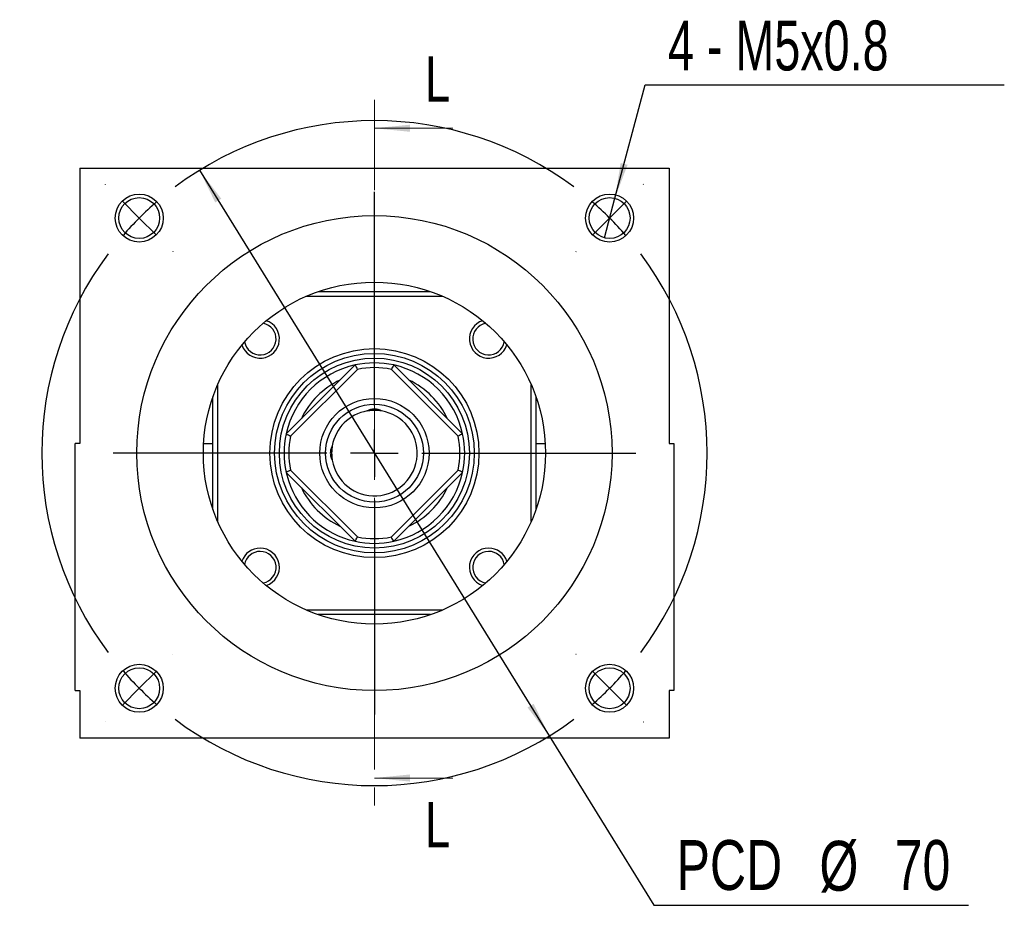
# Model space of a CAD drawing. Header units: millimetres. Extents: x 33 to 276, y 6 to 197.
# Tile 1 of 11: x 34 to 103, y 16 to 78. Entities that reach past the tile are written whole.
import ezdxf

# ---------------------------------------------------------------- set-up
doc = ezdxf.new("R2010")
doc.units = ezdxf.units.MM
doc.linetypes.add('CENTER', pattern=[10.16, 6.35, -1.27, 1.27, -1.27])
doc.layers.add('FORMAT', color=7, linetype='Continuous')
doc.styles.add('SLDTEXTSTYLE0', font='TXT', dxfattribs={"width": 0.75})
doc.styles.add('SLDTEXTSTYLE4', font='TXT', dxfattribs={"width": 0.7})
doc.dimstyles.new('SLDDIMSTYLE6', dxfattribs={"dimtxt": 3.5, "dimasz": 2.5, "dimexe": 0, "dimexo": 0.0625, "dimgap": 0.875, "dimtad": 0, "dimtih": 1, "dimtoh": 1, "dimlfac": 1.5, "dimrnd": 1e-09, "dimzin": 12, "dimdsep": 46, "dimtxsty": 'SLDTEXTSTYLE0', "dimsah": 1, "dimcen": 0, "dimadec": 0, "dimazin": 3, "dimtfac": 1, "dimtmove": 0, "dimatfit": 3, "dimfxl": 1, "dimfrac": 2, "dimtolj": 1, "dimtzin": 12, "dimarcsym": 0})
doc.dimstyles.new('SLDDIMSTYLE7', dxfattribs={"dimtxt": 3.5, "dimasz": 2.5, "dimexe": 0, "dimexo": 0.0625, "dimgap": 0.875, "dimtad": 0, "dimtih": 1, "dimtoh": 1, "dimdec": 6, "dimlfac": 1.5, "dimrnd": 1e-09, "dimzin": 12, "dimdsep": 46, "dimtxsty": 'SLDTEXTSTYLE0', "dimblk1": 'NONE', "dimsah": 1, "dimcen": 0, "dimadec": 0, "dimazin": 3, "dimtfac": 1, "dimtmove": 0, "dimatfit": 3, "dimldrblk": 'NONE', "dimfxl": 1, "dimfrac": 2, "dimtolj": 1, "dimtzin": 12, "dimarcsym": 0})

# ---------------------------------------------------------------- blocks, each defined once
blk = doc.blocks.new('_D_11')
at = {"layer": 'FORMAT', "color": 7}
for p, q in [((46.352, 67.821), (70.889, 28.125)), ((70.889, 28.125), (78.228, 16.252)), ((78.228, 16.252), (100.29, 16.252))]:
    blk.add_line(p, q, dxfattribs=at)
for points in [[(46.352, 67.821), (47.454, 65.563), (47.88, 65.825)], [(70.889, 28.125), (69.787, 30.383), (69.362, 30.12)]]:
    blk.add_solid(points, dxfattribs=at)
at = {"layer": 'FORMAT', "color": 7, "char_height": 3.5, "attachment_point": 1, "style": 'SLDTEXTSTYLE0'}
for s, insert in [('PCD', (79.815, 20.817)), ('%%c', (89.839, 20.763)), ('70', (95.117, 20.817))]:
    blk.add_mtext(s, dxfattribs=dict(at, insert=insert))
blk = doc.blocks.new('_D_12')
at = {"layer": 'FORMAT'}
for p, q in [((75.491, 65.856), (77.624, 73.817)), ((77.624, 73.817), (102.807, 73.817)), ((74.749, 63.087), (75.491, 65.856))]:
    blk.add_line(p, q, dxfattribs=at)
blk.add_solid([(75.491, 65.856), (76.379, 68.206), (75.896, 68.336)], dxfattribs=at)
at = {"layer": 'FORMAT', "insert": (79.211, 78.329), "char_height": 3.5, "attachment_point": 1, "style": 'SLDTEXTSTYLE4'}
blk.add_mtext('4 - M5x0.8', dxfattribs=at)
blk = doc.blocks.new('_NONE')
blk = doc.blocks.new('SW_CENTERMARKSYMBOL_5')
at = {"layer": 'FORMAT', "color": 0}
for p, q in [((0, 3.333), (0, 18.333)), ((0, 0), (0, 1.667)), ((-3.333, 0), (-18.333, 0)), ((0, 0), (-1.667, 0)), ((0, 0), (0, -1.667)), ((0, 0), (1.667, 0)), ((3.333, 0), (18.333, 0)), ((0, -3.333), (0, -18.333))]:
    blk.add_line(p, q, dxfattribs=at)
blk = doc.blocks.new('SW_CENTERMARKSYMBOL_6')
at = {"layer": 'FORMAT', "color": 0}
for p, q in [((-35.355, 2.357), (-35.367, 2.369)), ((2.357, 2.357), (2.369, 2.369)), ((-16.499, -13.166), (-16.499, 1.667)), ((-32.998, 0), (-34.177, 1.179)), ((0, 0), (1.179, 1.179)), ((-32.998, 0), (-31.82, -1.179)), ((0, 0), (-1.179, -1.179)), ((-30.641, -2.357), (-30.63, -2.369)), ((-2.357, -2.357), (-2.369, -2.369)), ((-16.499, -16.499), (-16.499, -14.832)), ((-19.832, -16.499), (-34.665, -16.499)), ((-16.499, -16.499), (-18.166, -16.499)), ((-16.499, -16.499), (-16.499, -18.166)), ((-16.499, -16.499), (-14.832, -16.499)), ((-13.166, -16.499), (1.667, -16.499)), ((-16.499, -19.832), (-16.499, -34.665)), ((-30.641, -30.641), (-30.63, -30.63)), ((-2.357, -30.641), (-2.369, -30.63)), ((-32.998, -32.998), (-31.82, -31.82)), ((0, -32.998), (-1.179, -31.82)), ((-32.998, -32.998), (-34.177, -34.177)), ((0, -32.998), (1.179, -34.177)), ((-35.355, -35.355), (-35.367, -35.367)), ((2.357, -35.355), (2.369, -35.367))]:
    blk.add_line(p, q, dxfattribs=at)
for start, end in [(53.18511, 126.81489), (130.90744, 135), (45, 49.09256), (135, 139.09256), (40.90744, 45), (143.18511, 216.81489), (323.18511, 36.81489), (220.90744, 225), (315, 319.09256), (225, 229.09256), (310.90744, 315), (233.18511, 306.81489)]:
    blk.add_arc((-16.499, -16.499), 23.333, start, end, dxfattribs=at)

msp = doc.modelspace()

# ---------------------------------------------------------------- linework, layer by layer
at = {"color": 7, "linetype": 'CENTER', "lineweight": 18}
msp.add_line((58.62067028, 72.77272727), (58.62067028, 23.17272727), dxfattribs=at)
at = {"color": 7, "linetype": 'Continuous', "lineweight": 18}
for p, q in [((64.12067028, 70.77272727), (58.62067028, 70.77272727)), ((64.12067028, 25.17272727), (58.62067028, 25.17272727))]:
    msp.add_line(p, q, dxfattribs=at)
at = {"color": 7, "linetype": 'Continuous', "lineweight": 25}
for p, q in [((37.95400395, 67.97272683), (37.95400395, 48.63939397)), ((37.95400395, 67.97272683), (79.28733661, 67.97272683)), ((79.28733661, 67.97272683), (79.28733661, 48.63939397)), ((63.41650191, 58.97272721), (53.82483865, 58.97272721)), ((54.67661696, 59.30606122), (62.56472359, 59.30606122)), ((52.43420486, 49.32873403), (57.26466352, 54.1591927)), ((59.97667703, 54.1591927), (64.8071357, 49.32873403)), ((57.43034426, 53.8534693), (52.73992825, 49.16305329)), ((64.5014123, 49.16305329), (59.8109963, 53.8534693)), ((47.62067034, 52.7685589), (47.62067034, 43.17689564)), ((69.62067022, 43.17689564), (69.62067022, 52.7685589)), ((47.28733633, 44.02867396), (47.28733633, 51.91678059)), ((69.95400423, 51.91678059), (69.95400423, 44.02867396)), ((37.95400395, 48.63939397), (37.62066994, 48.63939397)), ((37.62066994, 31.30606036), (37.62066994, 48.63939397)), ((46.63920287, 48.63939397), (47.28733633, 48.63939397)), ((69.95400423, 48.63939397), (70.60213768, 48.63939397)), ((79.28733661, 48.63939397), (79.62067062, 48.63939397)), ((79.62067062, 48.63939397), (79.62067062, 31.30606036)), ((52.43420486, 46.61672052), (52.58184059, 46.06389287)), ((57.26466352, 41.78626185), (52.43420486, 46.61672052)), ((52.73992825, 46.78240125), (57.43034426, 42.09198525)), ((59.8109963, 42.09198525), (64.5014123, 46.78240125)), ((64.8071357, 46.61672052), (59.97667703, 41.78626185)), ((53.82483865, 36.97272733), (63.41650191, 36.97272733)), ((62.56472359, 36.63939332), (54.67661696, 36.63939332)), ((37.62066994, 31.30606036), (37.95400395, 31.30606036)), ((37.95400395, 31.30606036), (37.95400395, 27.97272772)), ((79.62067062, 31.30606036), (79.28733661, 31.30606036)), ((79.28733661, 31.30606036), (79.28733661, 27.97272772)), ((79.28733661, 27.97272772), (37.95400395, 27.97272772))]:
    msp.add_line(p, q, dxfattribs=at)
for centre, radius in [((42.12151205, 64.4718855), 1.68333333), ((42.12151205, 64.4718855), 1.43333333), ((75.11982851, 64.4718855), 1.68333333), ((75.11982851, 64.4718855), 1.43333333), ((58.62067028, 47.97272727), 16.66666667), ((58.62067028, 47.97272727), 12), ((58.62067028, 47.97272727), 7.33333333), ((58.62067028, 47.97272727), 7), ((58.62067028, 47.97272727), 6.66666667), ((58.62067028, 47.97272727), 3.83609679), ((58.62067028, 47.97272727), 3.4319516), ((42.12151205, 31.47356905), 1.68333333), ((75.11982851, 31.47356905), 1.68333333), ((42.12151205, 31.47356905), 1.43333333), ((75.11982851, 31.47356905), 1.43333333)]:
    msp.add_circle(centre, radius, dxfattribs=at)
for centre, radius, start, end in [((50.60679342, 55.98660413), 1.35, 198.3337510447, 71.6662489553), ((50.60679342, 55.98660413), 1.11666667, 190.5762149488, 79.4237850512), ((66.63454713, 55.98660413), 1.35, 108.3337510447, 341.6662489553), ((66.63454713, 55.98660413), 1.11666667, 100.5762149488, 349.4237850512), ((58.62067028, 47.97272727), 6.33333333, 102.3631024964, 167.6368975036), ((58.62067028, 47.97272727), 6.33333333, 77.6368975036, 102.3631024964), ((58.62067028, 47.97272727), 6, 78.5573097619, 101.4426902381), ((58.62067028, 47.97272727), 6.33333333, 12.3631024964, 77.6368975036), ((58.62067028, 47.97272727), 5.66666667, 115.2500772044, 154.7499227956), ((58.62067028, 47.97272727), 5.66666667, 25.2500772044, 64.7499227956), ((58.62067028, 47.97272727), 3, 99.6527866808, 170.3472133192), ((58.62067028, 47.97272727), 3, 189.6527866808, 80.3472133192), ((58.62067028, 47.97272727), 6.33333333, 167.6368975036, 192.3631024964), ((58.62067028, 47.97272727), 6, 168.5573097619, 191.4426902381), ((58.62067028, 47.97272727), 6, 348.5573097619, 11.4426902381), ((58.62067028, 47.97272727), 6.33333333, 347.6368975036, 12.3631024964), ((58.62067028, 47.97272727), 6.33333333, 282.3631024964, 347.6368975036), ((58.62067028, 47.97272727), 6.33333333, 197.5414032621, 257.6368975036), ((58.62067028, 47.97272727), 5.66666667, 205.2500772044, 244.7499227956), ((58.62067028, 47.97272727), 5.66666667, 295.2500772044, 334.7499227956), ((58.62067028, 47.97272727), 6.33333333, 257.6368975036, 282.3631024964), ((58.62067028, 47.97272727), 6, 258.5573097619, 281.4426902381), ((50.60679342, 39.95885042), 1.35, 90, 161.6662489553), ((50.60679342, 39.95885042), 1.11666667, 90, 169.4237850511), ((50.60679342, 39.95885042), 1.35, 288.3337510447, 90), ((50.60679342, 39.95885042), 1.11666667, 280.5762149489, 90), ((66.63454713, 39.95885042), 1.35, 90, 251.6662489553), ((66.63454713, 39.95885042), 1.11666667, 90, 259.4237850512), ((66.63454713, 39.95885042), 1.35, 18.3337510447, 90), ((66.63454713, 39.95885042), 1.11666667, 10.5762149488, 90)]:
    msp.add_arc(centre, radius, start, end, dxfattribs=at)
for points in [[(57.26466357, 54.1591929), (57.32026263, 54.05756146), (57.37550065, 53.95566051), (57.43034425, 53.85346906)], [(59.97667699, 54.1591929), (59.92107793, 54.05756146), (59.86583991, 53.95566051), (59.8109963, 53.85346906)], [(52.43420465, 49.32873398), (52.53583609, 49.27313492), (52.63773704, 49.2178969), (52.73992849, 49.1630533)], [(64.8071359, 49.32873398), (64.70550447, 49.27313492), (64.60360352, 49.2178969), (64.50141206, 49.1630533)], [(52.73992849, 46.78240125), (52.63773704, 46.72755764), (52.53583609, 46.67231962), (52.43420465, 46.61672056)], [(64.8071359, 46.61672056), (64.70550447, 46.67231962), (64.60360352, 46.72755764), (64.50141206, 46.78240125)], [(57.26466357, 41.78626165), (57.32026263, 41.88789308), (57.37550065, 41.98979403), (57.43034425, 42.09198549)], [(59.97667699, 41.78626165), (59.92107793, 41.88789308), (59.86583991, 41.98979403), (59.8109963, 42.09198549)]]:
    msp.add_open_spline(points, degree=3, dxfattribs=at)
for points, knots in [([(59.1237015, 50.9302532), (59.05583589, 50.97097562), (58.97796221, 51.0057178), (58.85012498, 51.04212851), (58.80618145, 51.05155075), (58.71541745, 51.064441), (58.66802972, 51.06785514), (58.52824988, 51.06796249), (58.43474517, 51.05444921), (58.26404171, 51.00598346), (58.1856895, 50.97108652), (58.11763905, 50.9302532)], [0, 0, 0, 0, 0.25, 0.25, 0.375, 0.375, 0.5, 0.5, 0.75, 0.75, 1, 1, 1, 1]), ([(59.09735443, 50.93257628), (59.07148536, 50.93733598), (58.97172905, 50.95569034), (58.74553852, 50.97437504), (58.46401957, 50.97263402), (58.24422605, 50.9521885), (58.14829681, 50.93403431), (58.12114692, 50.92889631)], [0, 0, 0, 0, 0.0961582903, 0.3708056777, 0.6365591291, 0.8971389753, 1, 1, 1, 1]), ([(55.66314435, 48.4757585), (55.62242193, 48.40789288), (55.58767975, 48.3300192), (55.55126905, 48.20218197), (55.5418468, 48.15823845), (55.52895655, 48.06747445), (55.52554241, 48.02008671), (55.52543506, 47.88030687), (55.53894834, 47.78680217), (55.58741409, 47.6160987), (55.62231103, 47.53774649), (55.66314435, 47.46969605)], [0, 0, 0, 0, 0.25, 0.25, 0.375, 0.375, 0.5, 0.5, 0.75, 0.75, 1, 1, 1, 1]), ([(55.66082128, 48.44941142), (55.65606157, 48.42354236), (55.63770721, 48.32378604), (55.61902251, 48.09759551), (55.62076353, 47.81607656), (55.64120905, 47.59628305), (55.65936324, 47.5003538), (55.66450124, 47.47320391)], [0, 0, 0, 0, 0.0961582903, 0.3708056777, 0.6365591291, 0.8971389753, 1, 1, 1, 1])]:
    msp.add_open_spline(points, degree=3, knots=knots, dxfattribs=at)
at = {"color": 7, "linetype": 'Continuous', "lineweight": 18}
for points in [[(58.62067028, 70.77272727), (61.12067028, 70.52272727), (61.12067028, 71.02272727)], [(58.62067028, 25.17272727), (61.12067028, 24.92272727), (61.12067028, 25.42272727)]]:
    msp.add_solid(points, dxfattribs=at)

# ---------------------------------------------------------------- block references
at = {"layer": 'FORMAT', "color": 7}
for name, p in [('SW_CENTERMARKSYMBOL_6', (75.11982851, 64.4718855)), ('SW_CENTERMARKSYMBOL_5', (58.62067028, 47.97272727))]:
    msp.add_blockref(name, p, dxfattribs=at)

# ---------------------------------------------------------------- texts
at = {"color": 7, "linetype": 'Continuous', "char_height": 3.175, "attachment_point": 1, "style": 'SLDTEXTSTYLE0'}
for insert in [(62.16527396, 75.8162831), (62.16527396, 23.49322318)]:
    msp.add_mtext('L', dxfattribs=dict(at, insert=insert))

# ---------------------------------------------------------------- dimensions: what is measured, and where the dimension line sits
at = {"layer": 'FORMAT'}
dim = msp.add_diameter_dim_2p(p1=(74.74885454, 63.08739182), p2=(75.49080247, 65.85637918), text='4 - M5x0.8 \\P', dimstyle='SLDDIMSTYLE7', override={"dimpost": '<>'}, dxfattribs=at)
dim.commit()
dim.dimension.update_dxf_attribs({"geometry": '_D_12', "text_midpoint": (91.00926339, 76.59513219), "dimtype": 163})
at = {"layer": 'FORMAT', "color": 7}
dim = msp.add_diameter_dim_2p(p1=(70.88887213, 28.12491461), p2=(46.35246842, 67.82053994), text='PCD<>', dimstyle='SLDDIMSTYLE6', dxfattribs=at)
dim.commit()
dim.dimension.update_dxf_attribs({"geometry": '_D_11', "text_midpoint": (90.05255722, 19.05647168), "dimtype": 163})

doc.saveas('drawing.dxf')
